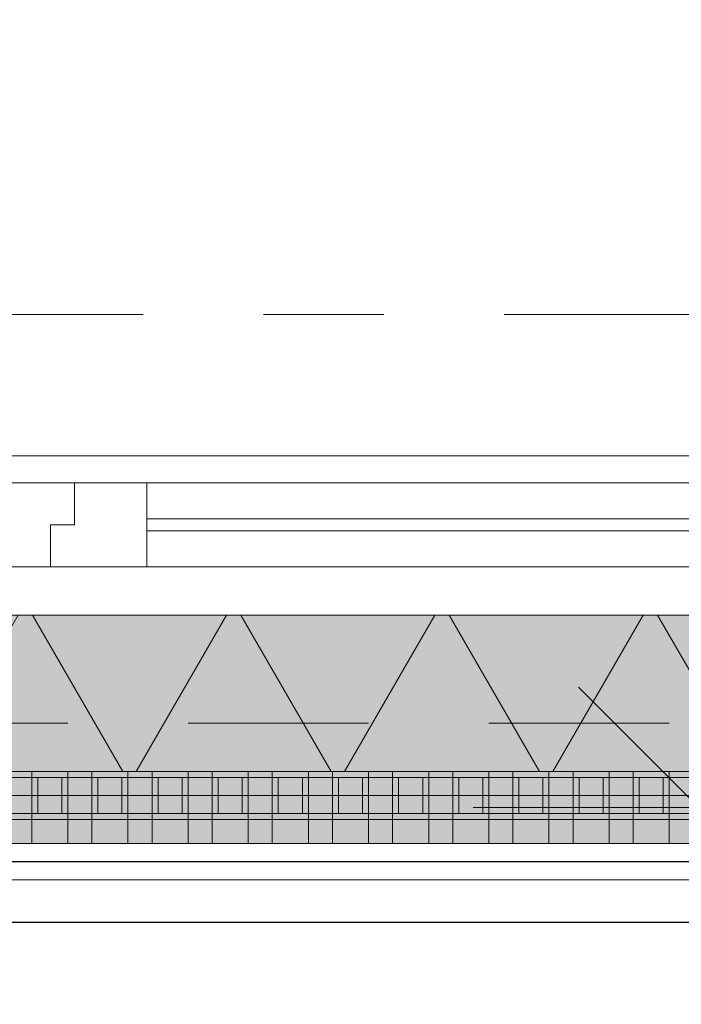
# Model space of a CAD drawing. Header units: metres. Extents: x -167 to 233, y -155 to 122.
# Tile 110 of 176: x 54.122 to 54.672, y 28.016 to 28.835. Entities that reach past the tile are written whole.
import ezdxf
from ezdxf.enums import TextEntityAlignment as Align

# ---------------------------------------------------------------- set-up
doc = ezdxf.new("R2010")
doc.units = ezdxf.units.M
doc.header["$MEASUREMENT"] = 0
doc.linetypes.add('Raster', pattern=[0.4, 0.2, -0.1, 0, -0.1])
doc.linetypes.add('Strichlinie eng', pattern=[0.23, 0.15, -0.08])
for name, color, linetype in [('09 Schraffuren', 7, 'Continuous'), ('10 Wand außen', 7, 'Continuous'), ('20 Decke', 7, 'Continuous'), ('40 Absturzsicherung', 7, 'Continuous'), ('50 Sanitäreinrichtung', 7, 'Continuous'), ('90 Achsraster', 7, 'Continuous'), ('94 Genehmigungsplanung Bemaßung', 7, 'Continuous')]:
    doc.layers.add(name, color=color, linetype=linetype)
doc.styles.add('ERSTELLTER_STIL_1', font='arial.ttf')
doc.styles.add('ERSTELLTER_STIL_2', font='arial.ttf')
doc.dimstyles.new('ERSTELLTER_STIL__1', dxfattribs={"dimtxt": 0.25, "dimasz": 0.19, "dimexe": 0.18, "dimexo": 0.1, "dimgap": 0, "dimtad": 1, "dimtih": 1, "dimtoh": 1, "dimzin": 0, "dimdsep": 46, "dimtxsty": 'ERSTELLTER_STIL_1', "dimblk": 'ARROWHEAD_6', "dimblk1": 'ARROWHEAD_6', "dimblk2": 'ARROWHEAD_6', "dimcen": 0.09, "dimclrd": 7, "dimclre": 7, "dimclrt": 7, "dimazin": 0, "dimtfac": 1, "dimtdec": 4, "dimtmove": 0, "dimatfit": 3, "dimfxl": 1, "dimtolj": 1, "dimtzin": 0, "dimarcsym": 0})
doc.dimstyles.new('ERSTELLTER_STIL__2', dxfattribs={"dimtxt": 0.25, "dimasz": 0.19, "dimexe": 0.18, "dimexo": 0.1, "dimgap": 0, "dimtad": 1, "dimzin": 0, "dimdsep": 46, "dimtxsty": 'ERSTELLTER_STIL_1', "dimblk": 'ARROWHEAD_6', "dimblk1": 'ARROWHEAD_6', "dimblk2": 'ARROWHEAD_6', "dimcen": 0.09, "dimclrd": 7, "dimclre": 7, "dimclrt": 7, "dimazin": 0, "dimtfac": 1, "dimtdec": 4, "dimtmove": 0, "dimatfit": 3, "dimfxl": 1, "dimtolj": 1, "dimtzin": 0, "dimarcsym": 0})

# ---------------------------------------------------------------- blocks, each defined once
blk = doc.blocks.new('Rechteck Raster Kassetten Fassade - ACB_2')
at = {"layer": '50 Sanitäreinrichtung', "linetype": 'Continuous', "lineweight": 0, "true_color": 0x9e9e9e}
for points in [[(16.34, 0.17), (16.34, 0.19), (16.31, 0.19), (16.31, 0.17)], [(16.39, 0.17), (16.39, 0.19), (16.36, 0.19), (16.36, 0.17)], [(16.44, 0.17), (16.44, 0.19), (16.41, 0.19), (16.41, 0.17)], [(16.49, 0.17), (16.49, 0.19), (16.46, 0.19), (16.46, 0.17)], [(16.54, 0.17), (16.54, 0.19), (16.51, 0.19), (16.51, 0.17)], [(16.59, 0.17), (16.59, 0.19), (16.56, 0.19), (16.56, 0.17)], [(16.64, 0.17), (16.64, 0.19), (16.61, 0.19), (16.61, 0.17)], [(16.69, 0.17), (16.69, 0.19), (16.66, 0.19), (16.66, 0.17)], [(16.74, 0.17), (16.74, 0.19), (16.71, 0.19), (16.71, 0.17)], [(16.79, 0.17), (16.79, 0.19), (16.76, 0.19), (16.76, 0.17)], [(16.84, 0.17), (16.84, 0.19), (16.81, 0.19), (16.81, 0.17)], [(16.26, 0.13), (16.31, 0.13), (16.31, 0.135), (16.265, 0.135), (16.265, 0.165), (16.31, 0.165), (16.31, 0.17), (16.26, 0.17)], [(16.31, 0.13), (16.36, 0.13), (16.36, 0.135), (16.315, 0.135), (16.315, 0.165), (16.36, 0.165), (16.36, 0.17), (16.31, 0.17)], [(16.335, 0.165), (16.335, 0.135), (16.34, 0.135), (16.34, 0.165)], [(16.36, 0.13), (16.41, 0.13), (16.41, 0.135), (16.365, 0.135), (16.365, 0.165), (16.41, 0.165), (16.41, 0.17), (16.36, 0.17)], [(16.385, 0.165), (16.385, 0.135), (16.39, 0.135), (16.39, 0.165)], [(16.41, 0.13), (16.46, 0.13), (16.46, 0.135), (16.415, 0.135), (16.415, 0.165), (16.46, 0.165), (16.46, 0.17), (16.41, 0.17)], [(16.435, 0.165), (16.435, 0.135), (16.44, 0.135), (16.44, 0.165)], [(16.46, 0.13), (16.51, 0.13), (16.51, 0.135), (16.465, 0.135), (16.465, 0.165), (16.51, 0.165), (16.51, 0.17), (16.46, 0.17)], [(16.485, 0.165), (16.485, 0.135), (16.49, 0.135), (16.49, 0.165)], [(16.51, 0.13), (16.56, 0.13), (16.56, 0.135), (16.515, 0.135), (16.515, 0.165), (16.56, 0.165), (16.56, 0.17), (16.51, 0.17)], [(16.535, 0.165), (16.535, 0.135), (16.54, 0.135), (16.54, 0.165)], [(16.56, 0.13), (16.61, 0.13), (16.61, 0.135), (16.565, 0.135), (16.565, 0.165), (16.61, 0.165), (16.61, 0.17), (16.56, 0.17)], [(16.585, 0.165), (16.585, 0.135), (16.59, 0.135), (16.59, 0.165)], [(16.61, 0.13), (16.66, 0.13), (16.66, 0.135), (16.615, 0.135), (16.615, 0.165), (16.66, 0.165), (16.66, 0.17), (16.61, 0.17)], [(16.635, 0.165), (16.635, 0.135), (16.64, 0.135), (16.64, 0.165)], [(16.66, 0.13), (16.71, 0.13), (16.71, 0.135), (16.665, 0.135), (16.665, 0.165), (16.71, 0.165), (16.71, 0.17), (16.66, 0.17)], [(16.685, 0.165), (16.685, 0.135), (16.69, 0.135), (16.69, 0.165)], [(16.71, 0.13), (16.76, 0.13), (16.76, 0.135), (16.715, 0.135), (16.715, 0.165), (16.76, 0.165), (16.76, 0.17), (16.71, 0.17)], [(16.735, 0.165), (16.735, 0.135), (16.74, 0.135), (16.74, 0.165)], [(16.76, 0.13), (16.81, 0.13), (16.81, 0.135), (16.765, 0.135), (16.765, 0.165), (16.81, 0.165), (16.81, 0.17), (16.76, 0.17)], [(16.785, 0.165), (16.785, 0.135), (16.79, 0.135), (16.79, 0.165)], [(16.81, 0.13), (16.86, 0.13), (16.86, 0.135), (16.815, 0.135), (16.815, 0.165), (16.86, 0.165), (16.86, 0.17), (16.81, 0.17)], [(16.835, 0.165), (16.835, 0.135), (16.84, 0.135), (16.84, 0.165)]]:
    blk.add_hatch(color=253, dxfattribs=at).paths.add_polyline_path(points)
at = {"layer": '50 Sanitäreinrichtung', "linetype": 'Continuous', "lineweight": 18}
h = blk.add_hatch(dxfattribs=at)
h.set_pattern_fill('Dämmung__weich_0001', color=8, style=0, pattern_type=2)
h.set_pattern_definition([(60, (0, 0), (-0.1299038, 0.075), []), (120, (0, 0), (0.1299038, 0.075), [])])
h.paths.add_polyline_path([(0, 0), (20.25, 0), (20.38, 0.13), (0, 0.13)])
at = {"layer": '50 Sanitäreinrichtung', "color": 251, "linetype": 'Continuous', "lineweight": 18, "true_color": 0x5f5f5f}
for p, q in [((19.7, 0.19), (15.2, 0.19)), ((16.34, 0.19), (16.31, 0.19)), ((16.31, 0.19), (16.31, 0.17)), ((16.34, 0.19), (16.31, 0.19)), ((16.31, 0.19), (16.31, 0.17)), ((16.34, 0.19), (16.34, 0.17)), ((16.34, 0.19), (16.34, 0.17)), ((16.39, 0.19), (16.36, 0.19)), ((16.36, 0.19), (16.36, 0.17)), ((16.39, 0.19), (16.36, 0.19)), ((16.36, 0.19), (16.36, 0.17)), ((16.39, 0.19), (16.39, 0.17)), ((16.39, 0.19), (16.39, 0.17)), ((16.44, 0.19), (16.41, 0.19)), ((16.41, 0.19), (16.41, 0.17)), ((16.44, 0.19), (16.41, 0.19)), ((16.41, 0.19), (16.41, 0.17)), ((16.44, 0.19), (16.44, 0.17)), ((16.44, 0.19), (16.44, 0.17)), ((16.49, 0.19), (16.46, 0.19)), ((16.46, 0.19), (16.46, 0.17)), ((16.49, 0.19), (16.46, 0.19)), ((16.46, 0.19), (16.46, 0.17)), ((16.49, 0.19), (16.49, 0.17)), ((16.49, 0.19), (16.49, 0.17)), ((16.54, 0.19), (16.51, 0.19)), ((16.51, 0.19), (16.51, 0.17)), ((16.54, 0.19), (16.51, 0.19)), ((16.51, 0.19), (16.51, 0.17)), ((16.54, 0.19), (16.54, 0.17)), ((16.54, 0.19), (16.54, 0.17)), ((16.59, 0.19), (16.56, 0.19)), ((16.56, 0.19), (16.56, 0.17)), ((16.59, 0.19), (16.56, 0.19)), ((16.56, 0.19), (16.56, 0.17)), ((16.59, 0.19), (16.59, 0.17)), ((16.59, 0.19), (16.59, 0.17)), ((16.64, 0.19), (16.61, 0.19)), ((16.61, 0.19), (16.61, 0.17)), ((16.64, 0.19), (16.61, 0.19)), ((16.61, 0.19), (16.61, 0.17)), ((16.64, 0.19), (16.64, 0.17)), ((16.64, 0.19), (16.64, 0.17)), ((16.69, 0.19), (16.66, 0.19)), ((16.66, 0.19), (16.66, 0.17)), ((16.69, 0.19), (16.66, 0.19)), ((16.66, 0.19), (16.66, 0.17)), ((16.69, 0.19), (16.69, 0.17)), ((16.69, 0.19), (16.69, 0.17)), ((16.74, 0.19), (16.71, 0.19)), ((16.71, 0.19), (16.71, 0.17)), ((16.74, 0.19), (16.71, 0.19)), ((16.71, 0.19), (16.71, 0.17)), ((16.74, 0.19), (16.74, 0.17)), ((16.74, 0.19), (16.74, 0.17)), ((16.79, 0.19), (16.76, 0.19)), ((16.76, 0.19), (16.76, 0.17)), ((16.79, 0.19), (16.76, 0.19)), ((16.76, 0.19), (16.76, 0.17)), ((16.79, 0.19), (16.79, 0.17)), ((16.79, 0.19), (16.79, 0.17)), ((16.84, 0.19), (16.81, 0.19)), ((16.81, 0.19), (16.81, 0.17)), ((16.84, 0.19), (16.81, 0.19)), ((16.81, 0.19), (16.81, 0.17)), ((16.84, 0.19), (16.84, 0.17)), ((16.84, 0.19), (16.84, 0.17)), ((16.34, 0.17), (16.26, 0.17)), ((16.34, 0.17), (16.26, 0.17)), ((16.31, 0.165), (16.29, 0.165)), ((16.31, 0.165), (16.29, 0.165)), ((16.39, 0.17), (16.31, 0.17)), ((16.31, 0.17), (16.31, 0.165)), ((16.39, 0.17), (16.31, 0.17)), ((16.31, 0.17), (16.31, 0.165)), ((16.34, 0.17), (16.31, 0.17)), ((16.34, 0.17), (16.31, 0.17)), ((16.315, 0.165), (16.31, 0.165)), ((16.31, 0.165), (16.31, 0.135)), ((16.315, 0.165), (16.31, 0.165)), ((16.31, 0.165), (16.31, 0.135)), ((16.335, 0.165), (16.315, 0.165)), ((16.315, 0.165), (16.315, 0.135)), ((16.335, 0.165), (16.315, 0.165)), ((16.335, 0.165), (16.315, 0.165)), ((16.315, 0.165), (16.315, 0.135)), ((16.335, 0.165), (16.315, 0.165)), ((16.335, 0.165), (16.335, 0.135)), ((16.34, 0.165), (16.335, 0.165)), ((16.335, 0.165), (16.335, 0.135)), ((16.34, 0.165), (16.335, 0.165)), ((16.34, 0.17), (16.34, 0.165)), ((16.34, 0.17), (16.34, 0.165)), ((16.34, 0.165), (16.34, 0.135)), ((16.36, 0.165), (16.34, 0.165)), ((16.34, 0.165), (16.34, 0.135)), ((16.36, 0.165), (16.34, 0.165)), ((16.44, 0.17), (16.36, 0.17)), ((16.36, 0.17), (16.36, 0.165)), ((16.44, 0.17), (16.36, 0.17)), ((16.36, 0.17), (16.36, 0.165)), ((16.39, 0.17), (16.36, 0.17)), ((16.39, 0.17), (16.36, 0.17)), ((16.365, 0.165), (16.36, 0.165)), ((16.36, 0.165), (16.36, 0.135)), ((16.365, 0.165), (16.36, 0.165)), ((16.36, 0.165), (16.36, 0.135)), ((16.385, 0.165), (16.365, 0.165)), ((16.365, 0.165), (16.365, 0.135)), ((16.385, 0.165), (16.365, 0.165)), ((16.385, 0.165), (16.365, 0.165)), ((16.365, 0.165), (16.365, 0.135)), ((16.385, 0.165), (16.365, 0.165)), ((16.385, 0.165), (16.385, 0.135)), ((16.39, 0.165), (16.385, 0.165)), ((16.385, 0.165), (16.385, 0.135)), ((16.39, 0.165), (16.385, 0.165)), ((16.39, 0.17), (16.39, 0.165)), ((16.39, 0.17), (16.39, 0.165)), ((16.39, 0.165), (16.39, 0.135)), ((16.41, 0.165), (16.39, 0.165)), ((16.39, 0.165), (16.39, 0.135)), ((16.41, 0.165), (16.39, 0.165)), ((16.49, 0.17), (16.41, 0.17)), ((16.41, 0.17), (16.41, 0.165)), ((16.49, 0.17), (16.41, 0.17)), ((16.41, 0.17), (16.41, 0.165)), ((16.44, 0.17), (16.41, 0.17)), ((16.44, 0.17), (16.41, 0.17)), ((16.415, 0.165), (16.41, 0.165)), ((16.41, 0.165), (16.41, 0.135)), ((16.415, 0.165), (16.41, 0.165)), ((16.41, 0.165), (16.41, 0.135)), ((16.435, 0.165), (16.415, 0.165)), ((16.415, 0.165), (16.415, 0.135)), ((16.435, 0.165), (16.415, 0.165)), ((16.435, 0.165), (16.415, 0.165)), ((16.415, 0.165), (16.415, 0.135)), ((16.435, 0.165), (16.415, 0.165)), ((16.435, 0.165), (16.435, 0.135)), ((16.44, 0.165), (16.435, 0.165)), ((16.435, 0.165), (16.435, 0.135)), ((16.44, 0.165), (16.435, 0.165)), ((16.44, 0.17), (16.44, 0.165)), ((16.44, 0.17), (16.44, 0.165)), ((16.44, 0.165), (16.44, 0.135)), ((16.46, 0.165), (16.44, 0.165)), ((16.44, 0.165), (16.44, 0.135)), ((16.46, 0.165), (16.44, 0.165)), ((16.54, 0.17), (16.46, 0.17)), ((16.46, 0.17), (16.46, 0.165)), ((16.54, 0.17), (16.46, 0.17)), ((16.46, 0.17), (16.46, 0.165)), ((16.49, 0.17), (16.46, 0.17)), ((16.49, 0.17), (16.46, 0.17)), ((16.465, 0.165), (16.46, 0.165)), ((16.46, 0.165), (16.46, 0.135)), ((16.465, 0.165), (16.46, 0.165)), ((16.46, 0.165), (16.46, 0.135)), ((16.485, 0.165), (16.465, 0.165)), ((16.465, 0.165), (16.465, 0.135)), ((16.485, 0.165), (16.465, 0.165)), ((16.485, 0.165), (16.465, 0.165)), ((16.465, 0.165), (16.465, 0.135)), ((16.485, 0.165), (16.465, 0.165)), ((16.485, 0.165), (16.485, 0.135)), ((16.49, 0.165), (16.485, 0.165)), ((16.485, 0.165), (16.485, 0.135)), ((16.49, 0.165), (16.485, 0.165)), ((16.49, 0.17), (16.49, 0.165)), ((16.49, 0.17), (16.49, 0.165)), ((16.49, 0.165), (16.49, 0.135)), ((16.51, 0.165), (16.49, 0.165)), ((16.49, 0.165), (16.49, 0.135)), ((16.51, 0.165), (16.49, 0.165)), ((16.59, 0.17), (16.51, 0.17)), ((16.51, 0.17), (16.51, 0.165)), ((16.59, 0.17), (16.51, 0.17)), ((16.51, 0.17), (16.51, 0.165)), ((16.54, 0.17), (16.51, 0.17)), ((16.54, 0.17), (16.51, 0.17)), ((16.515, 0.165), (16.51, 0.165)), ((16.51, 0.165), (16.51, 0.135)), ((16.515, 0.165), (16.51, 0.165)), ((16.51, 0.165), (16.51, 0.135)), ((16.535, 0.165), (16.515, 0.165)), ((16.515, 0.165), (16.515, 0.135)), ((16.535, 0.165), (16.515, 0.165)), ((16.535, 0.165), (16.515, 0.165)), ((16.515, 0.165), (16.515, 0.135)), ((16.535, 0.165), (16.515, 0.165)), ((16.535, 0.165), (16.535, 0.135)), ((16.54, 0.165), (16.535, 0.165)), ((16.535, 0.165), (16.535, 0.135)), ((16.54, 0.165), (16.535, 0.165)), ((16.54, 0.17), (16.54, 0.165)), ((16.54, 0.17), (16.54, 0.165)), ((16.54, 0.165), (16.54, 0.135)), ((16.56, 0.165), (16.54, 0.165)), ((16.54, 0.165), (16.54, 0.135)), ((16.56, 0.165), (16.54, 0.165)), ((16.64, 0.17), (16.56, 0.17)), ((16.56, 0.17), (16.56, 0.165)), ((16.64, 0.17), (16.56, 0.17)), ((16.56, 0.17), (16.56, 0.165)), ((16.59, 0.17), (16.56, 0.17)), ((16.59, 0.17), (16.56, 0.17)), ((16.565, 0.165), (16.56, 0.165)), ((16.56, 0.165), (16.56, 0.135)), ((16.565, 0.165), (16.56, 0.165)), ((16.56, 0.165), (16.56, 0.135)), ((16.585, 0.165), (16.565, 0.165)), ((16.565, 0.165), (16.565, 0.135)), ((16.585, 0.165), (16.565, 0.165)), ((16.585, 0.165), (16.565, 0.165)), ((16.565, 0.165), (16.565, 0.135)), ((16.585, 0.165), (16.565, 0.165)), ((16.585, 0.165), (16.585, 0.135)), ((16.59, 0.165), (16.585, 0.165)), ((16.585, 0.165), (16.585, 0.135)), ((16.59, 0.165), (16.585, 0.165)), ((16.59, 0.17), (16.59, 0.165)), ((16.59, 0.17), (16.59, 0.165)), ((16.59, 0.165), (16.59, 0.135)), ((16.61, 0.165), (16.59, 0.165)), ((16.59, 0.165), (16.59, 0.135)), ((16.61, 0.165), (16.59, 0.165)), ((16.69, 0.17), (16.61, 0.17)), ((16.61, 0.17), (16.61, 0.165)), ((16.69, 0.17), (16.61, 0.17)), ((16.61, 0.17), (16.61, 0.165)), ((16.64, 0.17), (16.61, 0.17)), ((16.64, 0.17), (16.61, 0.17)), ((16.615, 0.165), (16.61, 0.165)), ((16.61, 0.165), (16.61, 0.135)), ((16.615, 0.165), (16.61, 0.165)), ((16.61, 0.165), (16.61, 0.135)), ((16.635, 0.165), (16.615, 0.165)), ((16.615, 0.165), (16.615, 0.135)), ((16.635, 0.165), (16.615, 0.165)), ((16.635, 0.165), (16.615, 0.165)), ((16.615, 0.165), (16.615, 0.135)), ((16.635, 0.165), (16.615, 0.165)), ((16.635, 0.165), (16.635, 0.135)), ((16.64, 0.165), (16.635, 0.165)), ((16.635, 0.165), (16.635, 0.135)), ((16.64, 0.165), (16.635, 0.165)), ((16.64, 0.17), (16.64, 0.165)), ((16.64, 0.17), (16.64, 0.165)), ((16.64, 0.165), (16.64, 0.135)), ((16.66, 0.165), (16.64, 0.165)), ((16.64, 0.165), (16.64, 0.135)), ((16.66, 0.165), (16.64, 0.165)), ((16.74, 0.17), (16.66, 0.17)), ((16.66, 0.17), (16.66, 0.165)), ((16.74, 0.17), (16.66, 0.17)), ((16.66, 0.17), (16.66, 0.165)), ((16.69, 0.17), (16.66, 0.17)), ((16.69, 0.17), (16.66, 0.17)), ((16.665, 0.165), (16.66, 0.165)), ((16.66, 0.165), (16.66, 0.135)), ((16.665, 0.165), (16.66, 0.165)), ((16.66, 0.165), (16.66, 0.135)), ((16.685, 0.165), (16.665, 0.165)), ((16.665, 0.165), (16.665, 0.135)), ((16.685, 0.165), (16.665, 0.165)), ((16.685, 0.165), (16.665, 0.165)), ((16.665, 0.165), (16.665, 0.135)), ((16.685, 0.165), (16.665, 0.165)), ((16.685, 0.165), (16.685, 0.135)), ((16.69, 0.165), (16.685, 0.165)), ((16.685, 0.165), (16.685, 0.135)), ((16.69, 0.165), (16.685, 0.165)), ((16.69, 0.17), (16.69, 0.165)), ((16.69, 0.17), (16.69, 0.165)), ((16.69, 0.165), (16.69, 0.135)), ((16.71, 0.165), (16.69, 0.165)), ((16.69, 0.165), (16.69, 0.135)), ((16.71, 0.165), (16.69, 0.165)), ((16.79, 0.17), (16.71, 0.17)), ((16.71, 0.17), (16.71, 0.165)), ((16.79, 0.17), (16.71, 0.17)), ((16.71, 0.17), (16.71, 0.165)), ((16.74, 0.17), (16.71, 0.17)), ((16.74, 0.17), (16.71, 0.17)), ((16.715, 0.165), (16.71, 0.165)), ((16.71, 0.165), (16.71, 0.135)), ((16.715, 0.165), (16.71, 0.165)), ((16.71, 0.165), (16.71, 0.135)), ((16.735, 0.165), (16.715, 0.165)), ((16.715, 0.165), (16.715, 0.135)), ((16.735, 0.165), (16.715, 0.165)), ((16.735, 0.165), (16.715, 0.165)), ((16.715, 0.165), (16.715, 0.135)), ((16.735, 0.165), (16.715, 0.165)), ((16.735, 0.165), (16.735, 0.135)), ((16.74, 0.165), (16.735, 0.165)), ((16.735, 0.165), (16.735, 0.135)), ((16.74, 0.165), (16.735, 0.165)), ((16.74, 0.17), (16.74, 0.165)), ((16.74, 0.17), (16.74, 0.165)), ((16.74, 0.165), (16.74, 0.135)), ((16.76, 0.165), (16.74, 0.165)), ((16.74, 0.165), (16.74, 0.135)), ((16.76, 0.165), (16.74, 0.165)), ((16.84, 0.17), (16.76, 0.17)), ((16.76, 0.17), (16.76, 0.165)), ((16.84, 0.17), (16.76, 0.17)), ((16.76, 0.17), (16.76, 0.165)), ((16.79, 0.17), (16.76, 0.17)), ((16.79, 0.17), (16.76, 0.17)), ((16.765, 0.165), (16.76, 0.165)), ((16.76, 0.165), (16.76, 0.135)), ((16.765, 0.165), (16.76, 0.165)), ((16.76, 0.165), (16.76, 0.135)), ((16.785, 0.165), (16.765, 0.165)), ((16.765, 0.165), (16.765, 0.135)), ((16.785, 0.165), (16.765, 0.165)), ((16.785, 0.165), (16.765, 0.165)), ((16.765, 0.165), (16.765, 0.135)), ((16.785, 0.165), (16.765, 0.165)), ((16.785, 0.165), (16.785, 0.135)), ((16.79, 0.165), (16.785, 0.165)), ((16.785, 0.165), (16.785, 0.135)), ((16.79, 0.165), (16.785, 0.165)), ((16.79, 0.17), (16.79, 0.165)), ((16.79, 0.17), (16.79, 0.165)), ((16.79, 0.165), (16.79, 0.135)), ((16.81, 0.165), (16.79, 0.165)), ((16.79, 0.165), (16.79, 0.135)), ((16.81, 0.165), (16.79, 0.165)), ((16.89, 0.17), (16.81, 0.17)), ((16.81, 0.17), (16.81, 0.165)), ((16.89, 0.17), (16.81, 0.17)), ((16.81, 0.17), (16.81, 0.165)), ((16.84, 0.17), (16.81, 0.17)), ((16.84, 0.17), (16.81, 0.17)), ((16.815, 0.165), (16.81, 0.165)), ((16.81, 0.165), (16.81, 0.135)), ((16.815, 0.165), (16.81, 0.165)), ((16.81, 0.165), (16.81, 0.135)), ((16.835, 0.165), (16.815, 0.165)), ((16.815, 0.165), (16.815, 0.135)), ((16.835, 0.165), (16.815, 0.165)), ((16.835, 0.165), (16.815, 0.165)), ((16.815, 0.165), (16.815, 0.135)), ((16.835, 0.165), (16.815, 0.165)), ((16.835, 0.165), (16.835, 0.135)), ((16.84, 0.165), (16.835, 0.165)), ((16.835, 0.165), (16.835, 0.135)), ((16.84, 0.165), (16.835, 0.165)), ((16.84, 0.17), (16.84, 0.165)), ((16.84, 0.17), (16.84, 0.165)), ((16.84, 0.165), (16.84, 0.135)), ((16.86, 0.165), (16.84, 0.165)), ((16.84, 0.165), (16.84, 0.135)), ((16.86, 0.165), (16.84, 0.165)), ((16.31, 0.135), (16.29, 0.135)), ((16.31, 0.135), (16.29, 0.135)), ((16.315, 0.135), (16.31, 0.135)), ((16.31, 0.135), (16.31, 0.13)), ((16.315, 0.135), (16.31, 0.135)), ((16.31, 0.135), (16.31, 0.13)), ((16.335, 0.135), (16.315, 0.135)), ((16.335, 0.135), (16.315, 0.135)), ((16.335, 0.135), (16.315, 0.135)), ((16.335, 0.135), (16.315, 0.135)), ((16.34, 0.135), (16.335, 0.135)), ((16.34, 0.135), (16.335, 0.135)), ((16.34, 0.135), (16.34, 0.13)), ((16.36, 0.135), (16.34, 0.135)), ((16.34, 0.135), (16.34, 0.13)), ((16.36, 0.135), (16.34, 0.135)), ((16.365, 0.135), (16.36, 0.135)), ((16.36, 0.135), (16.36, 0.13)), ((16.365, 0.135), (16.36, 0.135)), ((16.36, 0.135), (16.36, 0.13)), ((16.385, 0.135), (16.365, 0.135)), ((16.385, 0.135), (16.365, 0.135)), ((16.385, 0.135), (16.365, 0.135)), ((16.385, 0.135), (16.365, 0.135)), ((16.39, 0.135), (16.385, 0.135)), ((16.39, 0.135), (16.385, 0.135)), ((16.39, 0.135), (16.39, 0.13)), ((16.41, 0.135), (16.39, 0.135)), ((16.39, 0.135), (16.39, 0.13)), ((16.41, 0.135), (16.39, 0.135)), ((16.415, 0.135), (16.41, 0.135)), ((16.41, 0.135), (16.41, 0.13)), ((16.415, 0.135), (16.41, 0.135)), ((16.41, 0.135), (16.41, 0.13)), ((16.435, 0.135), (16.415, 0.135)), ((16.435, 0.135), (16.415, 0.135)), ((16.435, 0.135), (16.415, 0.135)), ((16.435, 0.135), (16.415, 0.135)), ((16.44, 0.135), (16.435, 0.135)), ((16.44, 0.135), (16.435, 0.135)), ((16.44, 0.135), (16.44, 0.13)), ((16.46, 0.135), (16.44, 0.135)), ((16.44, 0.135), (16.44, 0.13)), ((16.46, 0.135), (16.44, 0.135)), ((16.465, 0.135), (16.46, 0.135)), ((16.46, 0.135), (16.46, 0.13)), ((16.465, 0.135), (16.46, 0.135)), ((16.46, 0.135), (16.46, 0.13)), ((16.485, 0.135), (16.465, 0.135)), ((16.485, 0.135), (16.465, 0.135)), ((16.485, 0.135), (16.465, 0.135)), ((16.485, 0.135), (16.465, 0.135)), ((16.49, 0.135), (16.485, 0.135)), ((16.49, 0.135), (16.485, 0.135)), ((16.49, 0.135), (16.49, 0.13)), ((16.51, 0.135), (16.49, 0.135)), ((16.49, 0.135), (16.49, 0.13)), ((16.51, 0.135), (16.49, 0.135)), ((16.515, 0.135), (16.51, 0.135)), ((16.51, 0.135), (16.51, 0.13)), ((16.515, 0.135), (16.51, 0.135)), ((16.51, 0.135), (16.51, 0.13)), ((16.535, 0.135), (16.515, 0.135)), ((16.535, 0.135), (16.515, 0.135)), ((16.535, 0.135), (16.515, 0.135)), ((16.535, 0.135), (16.515, 0.135)), ((16.54, 0.135), (16.535, 0.135)), ((16.54, 0.135), (16.535, 0.135)), ((16.54, 0.135), (16.54, 0.13)), ((16.56, 0.135), (16.54, 0.135)), ((16.54, 0.135), (16.54, 0.13)), ((16.56, 0.135), (16.54, 0.135)), ((16.565, 0.135), (16.56, 0.135)), ((16.56, 0.135), (16.56, 0.13)), ((16.565, 0.135), (16.56, 0.135)), ((16.56, 0.135), (16.56, 0.13)), ((16.585, 0.135), (16.565, 0.135)), ((16.585, 0.135), (16.565, 0.135)), ((16.585, 0.135), (16.565, 0.135)), ((16.585, 0.135), (16.565, 0.135)), ((16.59, 0.135), (16.585, 0.135)), ((16.59, 0.135), (16.585, 0.135)), ((16.59, 0.135), (16.59, 0.13)), ((16.61, 0.135), (16.59, 0.135)), ((16.59, 0.135), (16.59, 0.13)), ((16.61, 0.135), (16.59, 0.135)), ((16.615, 0.135), (16.61, 0.135)), ((16.61, 0.135), (16.61, 0.13)), ((16.615, 0.135), (16.61, 0.135)), ((16.61, 0.135), (16.61, 0.13)), ((16.635, 0.135), (16.615, 0.135)), ((16.635, 0.135), (16.615, 0.135)), ((16.635, 0.135), (16.615, 0.135)), ((16.635, 0.135), (16.615, 0.135)), ((16.64, 0.135), (16.635, 0.135)), ((16.64, 0.135), (16.635, 0.135)), ((16.64, 0.135), (16.64, 0.13)), ((16.66, 0.135), (16.64, 0.135)), ((16.64, 0.135), (16.64, 0.13)), ((16.66, 0.135), (16.64, 0.135)), ((16.665, 0.135), (16.66, 0.135)), ((16.66, 0.135), (16.66, 0.13)), ((16.665, 0.135), (16.66, 0.135)), ((16.66, 0.135), (16.66, 0.13)), ((16.685, 0.135), (16.665, 0.135)), ((16.685, 0.135), (16.665, 0.135)), ((16.685, 0.135), (16.665, 0.135)), ((16.685, 0.135), (16.665, 0.135)), ((16.69, 0.135), (16.685, 0.135)), ((16.69, 0.135), (16.685, 0.135)), ((16.69, 0.135), (16.69, 0.13)), ((16.71, 0.135), (16.69, 0.135)), ((16.69, 0.135), (16.69, 0.13)), ((16.71, 0.135), (16.69, 0.135)), ((16.715, 0.135), (16.71, 0.135)), ((16.71, 0.135), (16.71, 0.13)), ((16.715, 0.135), (16.71, 0.135)), ((16.71, 0.135), (16.71, 0.13)), ((16.735, 0.135), (16.715, 0.135)), ((16.735, 0.135), (16.715, 0.135)), ((16.735, 0.135), (16.715, 0.135)), ((16.735, 0.135), (16.715, 0.135)), ((16.74, 0.135), (16.735, 0.135)), ((16.74, 0.135), (16.735, 0.135)), ((16.74, 0.135), (16.74, 0.13)), ((16.76, 0.135), (16.74, 0.135)), ((16.74, 0.135), (16.74, 0.13)), ((16.76, 0.135), (16.74, 0.135)), ((16.765, 0.135), (16.76, 0.135)), ((16.76, 0.135), (16.76, 0.13)), ((16.765, 0.135), (16.76, 0.135)), ((16.76, 0.135), (16.76, 0.13)), ((16.785, 0.135), (16.765, 0.135)), ((16.785, 0.135), (16.765, 0.135)), ((16.785, 0.135), (16.765, 0.135)), ((16.785, 0.135), (16.765, 0.135)), ((16.79, 0.135), (16.785, 0.135)), ((16.79, 0.135), (16.785, 0.135)), ((16.79, 0.135), (16.79, 0.13)), ((16.81, 0.135), (16.79, 0.135)), ((16.79, 0.135), (16.79, 0.13)), ((16.81, 0.135), (16.79, 0.135)), ((16.815, 0.135), (16.81, 0.135)), ((16.81, 0.135), (16.81, 0.13)), ((16.815, 0.135), (16.81, 0.135)), ((16.81, 0.135), (16.81, 0.13)), ((16.835, 0.135), (16.815, 0.135)), ((16.835, 0.135), (16.815, 0.135)), ((16.835, 0.135), (16.815, 0.135)), ((16.835, 0.135), (16.815, 0.135)), ((16.84, 0.135), (16.835, 0.135)), ((16.84, 0.135), (16.835, 0.135)), ((16.84, 0.135), (16.84, 0.13)), ((16.86, 0.135), (16.84, 0.135)), ((16.84, 0.135), (16.84, 0.13)), ((16.86, 0.135), (16.84, 0.135)), ((20.38, 0.13), (0, 0.13)), ((16.34, 0.13), (16.26, 0.13)), ((16.34, 0.13), (16.26, 0.13)), ((16.39, 0.13), (16.31, 0.13)), ((16.39, 0.13), (16.31, 0.13)), ((16.44, 0.13), (16.36, 0.13)), ((16.44, 0.13), (16.36, 0.13)), ((16.49, 0.13), (16.41, 0.13)), ((16.49, 0.13), (16.41, 0.13)), ((16.54, 0.13), (16.46, 0.13)), ((16.54, 0.13), (16.46, 0.13)), ((16.59, 0.13), (16.51, 0.13)), ((16.59, 0.13), (16.51, 0.13)), ((16.64, 0.13), (16.56, 0.13)), ((16.64, 0.13), (16.56, 0.13)), ((16.69, 0.13), (16.61, 0.13)), ((16.69, 0.13), (16.61, 0.13)), ((16.74, 0.13), (16.66, 0.13)), ((16.74, 0.13), (16.66, 0.13)), ((16.79, 0.13), (16.71, 0.13)), ((16.79, 0.13), (16.71, 0.13)), ((16.84, 0.13), (16.76, 0.13)), ((16.84, 0.13), (16.76, 0.13)), ((16.89, 0.13), (16.81, 0.13)), ((16.89, 0.13), (16.81, 0.13)), ((0, 0), (20.25, 0)), ((15.2, 0), (19.7, 0))]:
    blk.add_line(p, q, dxfattribs=at)
at = {"layer": '50 Sanitäreinrichtung', "color": 251, "linetype": 'Strichlinie eng', "lineweight": 18, "true_color": 0x5f5f5f}
blk.add_line((20.34, 0.09), (0, 0.09), dxfattribs=at)
blk = doc.blocks.new('4-Flügelfenster 27')
at = {"layer": '10 Wand außen', "color": 7, "linetype": 'Continuous', "lineweight": 13}
for p, q in [((-2.1975, 0.0625), (2.1975, 0.0625)), ((-2.25, -0.22), (2.25, -0.22)), ((-2.25, -0.29), (2.25, -0.29))]:
    blk.add_line(p, q, dxfattribs=at)
at = {"layer": '10 Wand außen', "color": 7, "linetype": 'Continuous', "lineweight": 18}
for p, q in [((0.07, 0.04), (1.025, 0.04)), ((1.025, -0.03), (1.025, 0.04)), ((1.025, 0.04), (1.085, 0.04)), ((1.085, 0.04), (1.085, 0.005)), ((1.085, 0.005), (1.085, 0.04)), ((1.085, 0.04), (1.165, 0.04)), ((0.07, 0.01), (1.025, 0.01)), ((1.085, 0.005), (1.105, 0.005)), ((1.105, 0.005), (1.085, 0.005)), ((1.105, 0.005), (1.105, -0.03)), ((1.105, -0.03), (1.105, 0.005)), ((1.025, 0), (0.07, 0)), ((1.025, -0.03), (0.07, -0.03)), ((1.105, -0.03), (1.025, -0.03)), ((1.165, -0.03), (1.105, -0.03)), ((2.17, -0.07), (-2.17, -0.07))]:
    blk.add_line(p, q, dxfattribs=at)
at = {"layer": '10 Wand außen', "color": 7, "linetype": 'Strichlinie eng', "lineweight": 13}
blk.add_line((-2.25, -0.07), (2.25, -0.07), dxfattribs=at)
blk = doc.blocks.new('Standard-Rastermarker_139')
at = {"layer": '90 Achsraster', "color": 14, "linetype": 'Raster', "lineweight": 18, "true_color": 0xa80000}
blk.add_line((1, 0), (45.44268, 0), dxfattribs=at)
at = {"layer": '90 Achsraster', "color": 14, "lineweight": 18, "true_color": 0xa80000, "style": 'ERSTELLTER_STIL_2'}
for tag, p in [('AC_MarkerText_1_0', (-0.35, 0.15)), ('AC_MarkerText_1_1', (46.79268, 0.15))]:
    blk.add_attdef(tag, text='', height=0.3, dxfattribs=at).set_placement(p, align=Align.TOP_CENTER)
blk = doc.blocks.new('*D245', base_point=(27236.13209, 33357.27905))
at = {"layer": '94 Genehmigungsplanung Bemaßung', "color": 7, "linetype": 'Continuous', "lineweight": 13}
for p, q in [((62.25249, 28.68968), (62.45249, 28.48968)), ((62.53999, 28.58968), (62.16499, 28.58968)), ((62.35249, 28.17968), (62.35249, 28.58968)), ((62.25249, 28.27968), (62.45249, 28.07968)), ((62.53999, 28.17968), (62.16499, 28.17968)), ((62.35249, 28.02968), (62.35249, 28.17968))]:
    blk.add_line(p, q, dxfattribs=at)
at = {"layer": '94 Genehmigungsplanung Bemaßung', "color": 7, "lineweight": 13, "insert": (62.30249, 27.69831), "char_height": 0.25, "attachment_point": 7, "rotation": 90, "style": 'ERSTELLTER_STIL_1'}
blk.add_mtext('\\A1;{\\pql;\\fArial|b0|i0|c0|p0;\\W1.000000;41}', dxfattribs=at)
blk = doc.blocks.new('ARROWHEAD_6')
at = {"color": 0, "linetype": 'Continuous', "lineweight": 0}
for p, q in [((-0.5, -0.5), (0.5, 0.5)), ((0, 0), (-1, 0))]:
    blk.add_line(p, q, dxfattribs=at)
blk = doc.blocks.new('*D249', base_point=(27236.13209, 33357.27905))
at = {"layer": '94 Genehmigungsplanung Bemaßung', "color": 7, "linetype": 'Continuous', "lineweight": 13}
for p, q in [((54.78637, 43.73968), (54.58637, 43.93968)), ((54.87387, 43.83968), (54.49887, 43.83968)), ((54.68637, 28.17968), (54.68637, 43.83968)), ((54.58637, 28.27968), (54.78637, 28.07968)), ((54.87387, 28.17968), (54.49887, 28.17968)), ((54.68637, 28.02968), (54.68637, 28.17968))]:
    blk.add_line(p, q, dxfattribs=at)
at = {"layer": '94 Genehmigungsplanung Bemaßung', "color": 7, "lineweight": 13, "char_height": 0.25, "attachment_point": 7, "rotation": 90, "style": 'ERSTELLTER_STIL_1'}
for s, insert in [('\\A1;{\\pql;\\fArial|b0|i0|c0|p0;\\W1.000000;16}', (54.63637, 43.35831)), ('\\A1;{\\pql;\\fArial|b0|i0|c0|p0;\\W1.000000;15,66}', (54.63637, 35.39001))]:
    blk.add_mtext(s, dxfattribs=dict(at, insert=insert))
blk = doc.blocks.new('*D255', base_point=(27236.13209, 33357.27905))
at = {"layer": '94 Genehmigungsplanung Bemaßung', "color": 7, "linetype": 'Continuous', "lineweight": 13}
for p, q in [((17.34109, 26.18631), (17.34109, 26.56131)), ((58.16249, 26.18631), (58.16249, 26.56131)), ((17.44109, 26.47381), (17.24109, 26.27381)), ((58.06249, 26.27381), (58.26249, 26.47381)), ((17.19109, 26.37381), (17.34109, 26.37381)), ((17.34109, 26.37381), (58.16249, 26.37381)), ((58.16249, 26.37381), (58.31249, 26.37381))]:
    blk.add_line(p, q, dxfattribs=at)
at = {"layer": '94 Genehmigungsplanung Bemaßung', "color": 7, "lineweight": 13, "insert": (37.3228, 26.42381), "char_height": 0.25, "attachment_point": 7, "style": 'ERSTELLTER_STIL_1'}
blk.add_mtext('\\A1;{\\pql;\\fArial|b0|i0|c0|p0;\\W1.000000;40,82}', dxfattribs=at)
blk = doc.blocks.new('*D263', base_point=(27236.13209, 33357.27905))
at = {"layer": '94 Genehmigungsplanung Bemaßung', "color": 7, "linetype": 'Continuous', "lineweight": 13}
for p, q in [((17.34109, 24.7136), (17.34109, 25.0886)), ((58.16249, 24.7136), (58.16249, 25.0886)), ((17.44109, 25.0011), (17.24109, 24.8011)), ((58.06249, 24.8011), (58.26249, 25.0011)), ((17.19109, 24.9011), (17.34109, 24.9011)), ((17.34109, 24.9011), (58.16249, 24.9011)), ((58.16249, 24.9011), (58.31249, 24.9011))]:
    blk.add_line(p, q, dxfattribs=at)
at = {"layer": '94 Genehmigungsplanung Bemaßung', "color": 7, "lineweight": 13, "insert": (37.3228, 24.9511), "char_height": 0.25, "attachment_point": 7, "style": 'ERSTELLTER_STIL_1'}
blk.add_mtext('\\A1;{\\pql;\\fArial|b0|i0|c0|p0;\\W1.000000;40,82}', dxfattribs=at)

msp = doc.modelspace()

# ---------------------------------------------------------------- hatches: boundary and pattern name
at = {"layer": '09 Schraffuren', "linetype": 'Continuous', "lineweight": 18}
msp.add_hatch(color=255, dxfattribs=at).paths.add_polyline_path([(53.00249, 28.33968), (57.50109, 28.33968), (57.50109, 28.14968), (53.00249, 28.14968)])

# ---------------------------------------------------------------- linework, layer by layer
at = {"layer": '09 Schraffuren', "color": 7, "linetype": 'Continuous', "lineweight": 13, "flags": 128}
msp.add_lwpolyline([(53.00249, 28.33968), (57.50109, 28.33968), (57.50109, 28.14968), (53.00249, 28.14968)], close=True, dxfattribs=at)
at = {"layer": '20 Decke', "color": 7, "linetype": 'Continuous', "lineweight": 13, "flags": 128}
msp.add_lwpolyline([(38.10109, 43.83968), (38.10109, 28.33968), (38.24109, 28.33968), (42.50109, 28.33968), (42.50109, 28.83968), (43.00109, 28.83968), (43.00109, 28.33968), (47.50109, 28.33968), (47.50109, 28.83968), (48.00109, 28.83968), (48.00109, 28.47218), (52.50249, 28.47218), (52.50249, 28.83968), (53.00249, 28.83968), (53.00249, 28.33968), (57.50249, 28.33968), (57.50249, 28.83968), (58.00249, 28.83968), (58.00249, 43.83968), (47.50109, 43.83968), (43.00109, 43.83968), (43.00109, 43.33968), (42.50109, 43.33968), (42.50109, 43.83968)], close=True, dxfattribs=at)
at = {"layer": '40 Absturzsicherung', "color": 250, "linetype": 'Continuous', "lineweight": 25, "true_color": 0x191919, "flags": 128}
msp.add_lwpolyline([(57.65109, 28.08439), (57.65109, 28.13439), (52.85109, 28.13439), (52.85109, 28.08439)], close=True, dxfattribs=at)
at = {"layer": '40 Absturzsicherung', "color": 255, "linetype": 'Continuous', "lineweight": 18, "flags": 128}
msp.add_lwpolyline([(57.65109, 28.08439), (57.65109, 28.13439), (52.85109, 28.13439), (52.85109, 28.08439)], close=True, dxfattribs=at)

# ---------------------------------------------------------------- block references
at = {"layer": '10 Wand außen', "color": 7, "linetype": 'Continuous', "lineweight": 18, "xscale": -1}
msp.add_blockref('4-Flügelfenster 27', (55.25249, 28.40968), dxfattribs=at)
at = {"layer": '50 Sanitäreinrichtung', "color": 251, "linetype": 'Continuous', "lineweight": 18, "true_color": 0x5f5f5f, "xscale": -1, "rotation": 180}
msp.add_blockref('Rechteck Raster Kassetten Fassade - ACB_2', (37.82184, 28.33968), dxfattribs=at)
at = {"layer": '90 Achsraster', "color": 7, "linetype": 'Continuous', "lineweight": 18}
msp.add_blockref('Standard-Rastermarker_139', (13.52445, 28.58968), dxfattribs=at)

# ---------------------------------------------------------------- dimensions: what is measured, and where the dimension line sits
at = {"layer": '94 Genehmigungsplanung Bemaßung', "color": 7, "linetype": 'Continuous', "lineweight": 13}
for base, p1, p2, picture, middle in [((54.68637, 43.83968), (58.16249, 28.17968), (57.50249, 43.83968), '*D249', (54.51137, 35.80878)), ((62.35249, 28.58968), (47.95679, 28.17968), (59.96713, 28.58968), '*D245', (62.17749, 27.88857))]:
    dim = msp.add_linear_dim(base=base, p1=p1, p2=p2, angle=90, dimstyle='ERSTELLTER_STIL__2', dxfattribs=at)
    dim.commit()
    dim.dimension.update_dxf_attribs({"geometry": picture, "text_midpoint": middle, "dimtype": 160, "text_rotation": 90})
for base, picture, middle in [((58.16249, 26.37381), '*D255', (37.74157, 26.54881)), ((58.16249, 24.9011), '*D263', (37.74157, 25.0761))]:
    dim = msp.add_linear_dim(base=base, p1=(17.34109, 28.17968), p2=(58.16249, 28.17968), dimstyle='ERSTELLTER_STIL__1', dxfattribs=at)
    dim.commit()
    dim.dimension.update_dxf_attribs({"geometry": picture, "text_midpoint": middle, "dimtype": 160})

doc.saveas('drawing.dxf')
